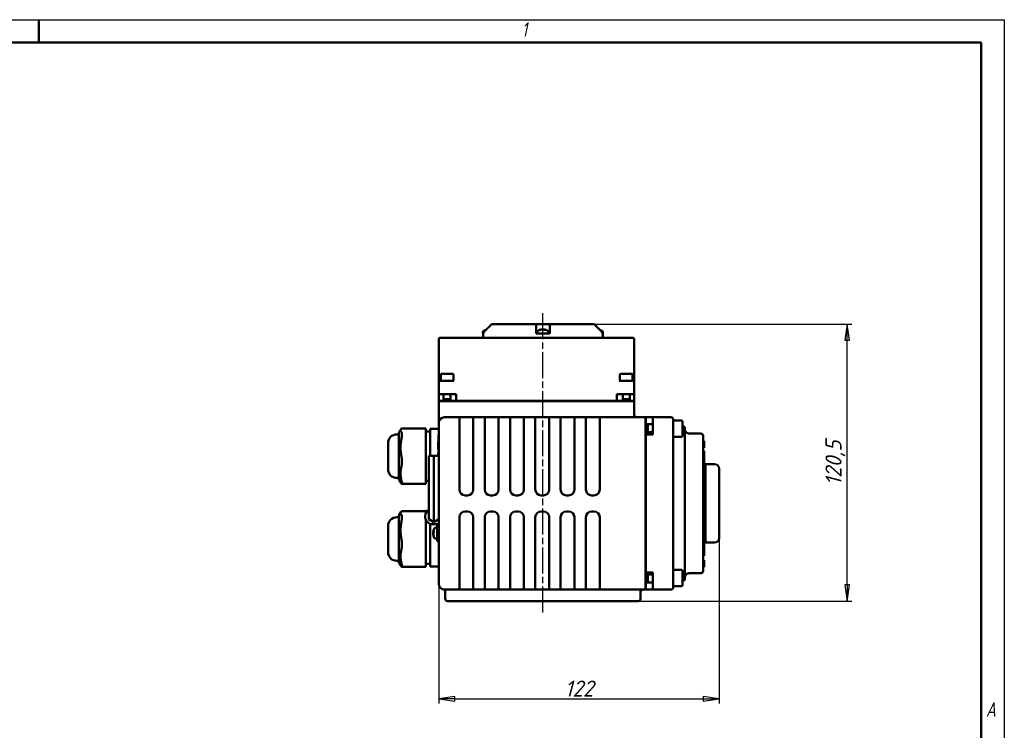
# Model space of a CAD drawing. Header units: millimetres. Extents: x 0 to 840, y 0 to 594.
# Tile 4 of 4: x 412 to 840, y 285 to 594. Entities that reach past the tile are written whole.
import ezdxf

# ---------------------------------------------------------------- set-up
doc = ezdxf.new("R2010")
doc.units = ezdxf.units.MM
doc.header["$LTSCALE"] = 2
doc.linetypes.add('CHAIN', pattern=[0.7087, 0.4724, -0.0591, 0.1181, -0.0591])
for name, color, linetype, lineweight in [('Видимый контур (ГОСТ)', 7, 'Continuous', 50), ('Кромка (ГОСТ)', 7, 'Continuous', 50), ('Линия резьбы (ГОСТ)', 7, 'Continuous', 25), ('Осевая линия (ГОСТ)', 7, 'Continuous', 25), ('Размер (ГОСТ)', 7, 'Continuous', 25)]:
    doc.layers.add(name, color=color, linetype=linetype, lineweight=lineweight)
doc.styles.add('Альтернативный текст (ГОСТ)', font='arial.ttf', dxfattribs={"width": 0.8})
doc.styles.add('Обычный текст (ГОСТ)', font='GOST Common Italic.ttf')
doc.dimstyles.new('Обычный (ГОСТ)', dxfattribs={"dimscale": 2, "dimtxt": 3.5, "dimasz": 3.5, "dimexe": 1, "dimexo": 0, "dimgap": 0.5, "dimtad": 1, "dimtxsty": 'Обычный текст (ГОСТ)', "dimblk": 'Filled-1', "dimcen": 0.09, "dimdle": 15, "dimclrd": 256, "dimclre": 256, "dimclrt": 256, "dimazin": 2, "dimtfac": 0.714286, "dimtdec": 3, "dimtmove": 0, "dimatfit": 3, "dimfxl": 1, "dimtolj": 1, "dimlwd": 25, "dimlwe": 25, "dimarcsym": 0})

# ---------------------------------------------------------------- blocks, each defined once
blk = doc.blocks.new('Рамки ГОСТ - Рамка')
at = {"layer": 'Кромка (ГОСТ)', "lineweight": 25}
for p, q in [((0, 297), (420, 297)), ((420, 297), (420, 0))]:
    blk.add_line(p, q, dxfattribs=at)
at = {"layer": 'Кромка (ГОСТ)'}
for p, q in [((210, 292), (210, 297)), ((415, 292), (20, 292)), ((415, 5), (415, 292))]:
    blk.add_line(p, q, dxfattribs=at)
at = {"layer": 'Кромка (ГОСТ)', "char_height": 3.17, "attachment_point": 1, "style": 'Альтернативный текст (ГОСТ)'}
for s, insert, width in [('\\fGOST Common|b0|i1;{\\H3.1700;1}', (315.02, 296.44), 5.2327), ('\\fGOST Common|b0|i1;{\\H3.1700;A}', (416, 148.5), 5.0704)]:
    blk.add_mtext(s, dxfattribs=dict(at, insert=insert, width=width))
blk = doc.blocks.new('Filled-1')
at = {"color": 0}
for p, q in [((0, 0), (-1, 0.143)), ((-1, 0.143), (-1, -0.143)), ((-1, 0), (0, 0)), ((-1, -0.143), (0, 0))]:
    blk.add_line(p, q, dxfattribs=at)
at = {"color": 0, "flags": 128}
blk.add_lwpolyline([(-1, -0.143), (0, 0), (-1, 0.143), (-1, -0.143)], dxfattribs=at)
at = {"color": 0}
blk.add_solid([(-1, -0.143), (0, 0), (-1, 0.143), (-1, -0.143)], dxfattribs=at)
blk = doc.blocks.new('*D11')
at = {"layer": 'Defpoints', "color": 0, "linetype": 'Continuous', "transparency": 16777216}
for p in [(715.95, 368.39), (593.95, 348.47), (715.95, 298.39)]:
    blk.add_point(p, dxfattribs=at)
at = {"layer": 'Размер (ГОСТ)', "linetype": 'Continuous', "lineweight": 25, "transparency": 16777216}
for p, q in [((715.95, 368.39), (715.95, 296.39)), ((593.95, 348.47), (593.95, 296.39)), ((600.95, 298.39), (708.95, 298.39))]:
    blk.add_line(p, q, dxfattribs=at)
at = {"layer": 'Размер (ГОСТ)', "linetype": 'Continuous', "lineweight": 25, "transparency": 16777216, "xscale": 7, "yscale": 7, "zscale": 7, "rotation": 180}
blk.add_blockref('Filled-1', (593.95, 298.39), dxfattribs=at)
at = {"layer": 'Размер (ГОСТ)', "linetype": 'Continuous', "lineweight": 25, "transparency": 16777216, "xscale": 7, "yscale": 7, "zscale": 7}
blk.add_blockref('Filled-1', (715.95, 298.39), dxfattribs=at)
at = {"layer": 'Размер (ГОСТ)', "linetype": 'Continuous', "lineweight": 25, "transparency": 16777216, "insert": (648.77, 306.39), "char_height": 7, "attachment_point": 1, "style": 'Обычный текст (ГОСТ)'}
blk.add_mtext('\\A1;122', dxfattribs=at)
blk = doc.blocks.new('*D12')
at = {"layer": 'Defpoints', "color": 0, "linetype": 'Continuous', "transparency": 16777216}
for p in [(661.59, 461.47), (771.59, 461.47), (680.76, 340.97)]:
    blk.add_point(p, dxfattribs=at)
at = {"layer": 'Размер (ГОСТ)', "linetype": 'Continuous', "lineweight": 25, "transparency": 16777216}
for p, q in [((661.59, 461.47), (773.59, 461.47)), ((771.59, 347.97), (771.59, 454.47)), ((680.76, 340.97), (773.59, 340.97))]:
    blk.add_line(p, q, dxfattribs=at)
at = {"layer": 'Размер (ГОСТ)', "linetype": 'Continuous', "lineweight": 25, "transparency": 16777216, "xscale": 7, "yscale": 7, "zscale": 7}
for p, rotation in [((771.59, 461.47), 90), ((771.59, 340.97), 270)]:
    blk.add_blockref('Filled-1', p, dxfattribs=dict(at, rotation=rotation))
at = {"layer": 'Размер (ГОСТ)', "linetype": 'Continuous', "lineweight": 25, "transparency": 16777216, "insert": (762.19, 391.26), "char_height": 7, "attachment_point": 1, "rotation": 90, "style": 'Обычный текст (ГОСТ)'}
blk.add_mtext('\\A1;120,5', dxfattribs=at)

msp = doc.modelspace()

# ---------------------------------------------------------------- linework, layer by layer
at = {"layer": 'Видимый контур (ГОСТ)'}
for p, q in [((614.443, 458.98), (614.31, 458.98)), ((616.921, 461.473), (616.921, 461.473)), ((616.921, 461.473), (636.531, 461.473)), ((636.531, 461.473), (641.984, 461.473)), ((638.178, 458.98), (637.878, 458.98)), ((638.828, 459.201), (638.831, 459.17)), ((639.65, 459.201), (639.631, 458.986)), ((640.198, 458.98), (639.639, 458.98)), ((641.984, 461.473), (661.59, 461.473)), ((593.951, 454.973), (593.951, 437.873)), ((601.936, 455.473), (594.451, 455.473)), ((670.967, 455.473), (601.936, 455.473)), ((613.17, 457.873), (613.17, 457.473)), ((613.17, 457.473), (613.264, 457.473)), ((613.255, 455.473), (613.255, 457.473)), ((613.264, 457.473), (613.429, 457.473)), ((613.429, 457.559), (613.429, 457.473)), ((636.258, 457.559), (636.258, 458.266)), ((636.258, 457.473), (636.258, 457.559)), ((636.258, 457.473), (638.559, 457.473)), ((636.739, 457.873), (636.739, 457.473)), ((638.559, 457.473), (639.916, 457.473)), ((639.916, 457.473), (642.258, 457.473)), ((641.739, 457.873), (641.739, 457.473)), ((642.258, 458.266), (642.258, 457.559)), ((642.258, 457.559), (642.258, 457.473)), ((665.082, 457.473), (665.082, 457.559)), ((665.082, 457.473), (665.245, 457.473)), ((665.245, 457.473), (665.34, 457.473)), ((665.255, 455.473), (665.255, 457.473)), ((665.34, 457.873), (665.34, 457.473)), ((678.451, 455.473), (670.967, 455.473)), ((678.951, 437.873), (678.951, 454.973)), ((593.951, 437.873), (593.951, 436.373)), ((594.777, 439.573), (594.777, 436.873)), ((595.077, 439.873), (599.977, 439.873)), ((600.277, 439.573), (600.277, 437.024)), ((672.777, 439.573), (672.777, 436.953)), ((673.077, 439.873), (677.977, 439.873)), ((678.277, 439.573), (678.277, 436.873)), ((678.951, 436.373), (678.951, 437.873)), ((593.951, 436.373), (593.951, 431.073)), ((594.451, 436.873), (594.951, 436.873)), ((596.528, 436.873), (594.951, 436.873)), ((596.528, 436.873), (598.525, 436.873)), ((600.432, 436.873), (598.525, 436.873)), ((674.528, 436.873), (672.471, 436.873)), ((674.528, 436.873), (676.525, 436.873)), ((677.951, 436.873), (676.525, 436.873)), ((677.951, 436.873), (678.451, 436.873)), ((678.951, 431.073), (678.951, 436.373)), ((594.951, 431.073), (593.951, 431.073)), ((593.951, 428.073), (593.951, 431.073)), ((594.951, 431.073), (601.451, 431.073)), ((596.027, 431.073), (596.027, 427.973)), ((596.027, 428.873), (599.027, 428.873)), ((599.027, 431.073), (599.027, 427.973)), ((601.451, 428.073), (601.451, 431.073)), ((671.451, 428.073), (671.451, 431.073)), ((671.451, 431.073), (677.951, 431.073)), ((674.027, 431.073), (674.027, 427.973)), ((674.027, 428.873), (677.027, 428.873)), ((677.027, 431.073), (677.027, 427.973)), ((678.951, 431.073), (677.951, 431.073)), ((678.951, 428.073), (678.951, 431.073)), ((593.951, 428.073), (596.027, 428.073)), ((593.951, 427.973), (677.951, 427.973)), ((593.951, 418.473), (593.951, 427.973)), ((599.027, 428.073), (601.451, 428.073)), ((601.451, 428.073), (671.451, 428.073)), ((623.196, 427.973), (623.196, 428.073)), ((657.682, 427.973), (657.682, 428.073)), ((671.451, 428.073), (674.027, 428.073)), ((677.027, 428.073), (678.951, 428.073)), ((677.951, 427.973), (678.951, 427.973)), ((678.951, 421.973), (678.951, 427.973)), ((602.951, 420.973), (596.451, 420.973)), ((602.951, 420.973), (608.951, 420.973)), ((602.951, 420.973), (602.951, 420.241)), ((602.951, 403.705), (602.951, 420.241)), ((613.951, 420.973), (608.951, 420.973)), ((608.951, 420.241), (608.951, 420.973)), ((608.951, 420.241), (608.951, 403.705)), ((613.951, 420.973), (619.951, 420.973)), ((613.951, 420.973), (613.951, 420.241)), ((613.951, 403.705), (613.951, 420.241)), ((624.951, 420.973), (619.951, 420.973)), ((619.951, 420.241), (619.951, 420.973)), ((619.951, 420.241), (619.951, 403.705)), ((624.951, 420.973), (630.951, 420.973)), ((624.951, 420.973), (624.951, 420.241)), ((624.951, 403.705), (624.951, 420.241)), ((635.951, 420.973), (630.951, 420.973)), ((630.951, 420.241), (630.951, 420.973)), ((630.951, 420.241), (630.951, 403.705)), ((635.951, 420.973), (641.951, 420.973)), ((635.951, 420.973), (635.951, 420.241)), ((635.951, 403.705), (635.951, 420.241)), ((646.951, 420.973), (641.951, 420.973)), ((641.951, 420.241), (641.951, 420.973)), ((641.951, 420.241), (641.951, 403.705)), ((646.951, 420.973), (652.951, 420.973)), ((646.951, 420.973), (646.951, 420.241)), ((646.951, 403.705), (646.951, 420.241)), ((657.951, 420.973), (652.951, 420.973)), ((652.951, 420.241), (652.951, 420.973)), ((652.951, 420.241), (652.951, 403.705)), ((663.951, 420.973), (657.951, 420.973)), ((657.951, 420.973), (657.951, 420.241)), ((657.951, 403.705), (657.951, 420.241)), ((683.951, 420.973), (663.951, 420.973)), ((663.951, 418.473), (663.951, 420.973)), ((683.951, 420.973), (683.951, 418.473)), ((684.051, 420.973), (687.051, 420.973)), ((684.051, 420.973), (684.051, 418.016)), ((687.051, 418.473), (687.051, 420.973)), ((694.951, 420.973), (687.051, 420.973)), ((695.951, 419.973), (695.951, 418.473)), ((576.614, 414.334), (577.428, 415.691)), ((588.251, 416.092), (577.826, 416.092)), ((588.251, 416.092), (588.251, 416.005)), ((588.251, 414.536), (588.251, 416.005)), ((590.151, 415.903), (590.151, 415.894)), ((593.951, 415.903), (590.151, 415.903)), ((590.151, 415.417), (590.151, 415.894)), ((593.951, 418.473), (593.951, 401.937)), ((663.951, 418.473), (663.951, 389.473)), ((683.951, 418.473), (683.951, 348.473)), ((687.051, 418.016), (683.951, 418.016)), ((684.951, 418.016), (684.951, 414.47)), ((687.051, 418.473), (687.051, 413.473)), ((699.551, 419.516), (695.951, 419.516)), ((695.951, 348.473), (695.951, 418.473)), ((699.951, 419.116), (699.951, 412.916)), ((700.451, 416.973), (699.951, 416.973)), ((700.951, 416.473), (700.951, 416.044)), ((700.951, 410.54), (700.951, 416.044)), ((576.614, 413.508), (575.664, 413.508)), ((576.614, 414.334), (576.614, 393.718)), ((590.151, 414.787), (588.251, 414.787)), ((588.251, 414.536), (588.251, 411.424)), ((588.251, 404.108), (588.251, 411.424)), ((590.151, 415.417), (590.151, 412.799)), ((590.151, 405.672), (590.151, 412.799)), ((593.751, 404.177), (593.751, 413.323)), ((593.951, 413.323), (593.751, 413.323)), ((684.051, 414.016), (683.951, 414.016)), ((684.051, 414.47), (684.051, 413.473)), ((687.051, 414.47), (684.051, 414.47)), ((684.051, 413.473), (687.051, 413.473)), ((684.051, 413.473), (684.051, 353.473)), ((699.551, 412.516), (695.951, 412.516)), ((707.951, 413.862), (702.951, 413.862)), ((708.951, 412.862), (708.951, 412.673)), ((708.951, 392.302), (708.951, 412.673)), ((571.864, 398.345), (571.864, 409.708)), ((593.651, 408.352), (593.651, 410.254)), ((593.651, 410.254), (593.751, 410.254)), ((593.651, 407.423), (593.651, 408.352)), ((593.651, 407.142), (593.651, 407.423)), ((593.651, 407.142), (593.751, 407.142)), ((700.951, 410.54), (700.951, 410.045)), ((700.951, 356.901), (700.951, 410.045)), ((708.951, 410.766), (709.451, 410.766)), ((708.951, 410.756), (709.451, 410.756)), ((708.951, 407.649), (709.451, 407.649)), ((708.951, 407.639), (709.451, 407.639)), ((709.451, 410.766), (709.451, 410.756)), ((709.451, 410.756), (709.451, 410.343)), ((709.451, 410.343), (709.451, 409.2)), ((709.451, 409.2), (709.451, 408.043)), ((709.451, 408.043), (709.451, 407.649)), ((709.451, 407.649), (709.451, 407.639)), ((588.251, 404.108), (588.251, 399.445)), ((589.565, 404.176), (591.758, 404.188)), ((589.565, 388.238), (589.565, 404.176)), ((590.151, 405.672), (590.151, 404.179)), ((591.758, 404.188), (593.951, 404.176)), ((591.758, 388.25), (591.758, 404.188)), ((593.751, 405.315), (593.651, 405.315)), ((593.651, 405.315), (593.651, 404.806)), ((593.651, 404.806), (593.651, 404.334)), ((593.751, 404.334), (593.651, 404.334)), ((593.651, 404.334), (593.651, 404.326)), ((593.751, 404.326), (593.651, 404.326)), ((593.651, 404.326), (593.651, 404.177)), ((602.951, 403.705), (602.951, 401.937)), ((608.951, 401.937), (608.951, 403.705)), ((613.951, 403.705), (613.951, 401.937)), ((619.951, 401.937), (619.951, 403.705)), ((624.951, 403.705), (624.951, 401.937)), ((630.951, 401.937), (630.951, 403.705)), ((635.951, 403.705), (635.951, 401.937)), ((641.951, 401.937), (641.951, 403.705)), ((646.951, 403.705), (646.951, 401.937)), ((652.951, 401.937), (652.951, 403.705)), ((657.951, 403.705), (657.951, 401.937)), ((683.951, 404.886), (684.051, 404.886)), ((708.951, 406.315), (709.451, 406.315)), ((708.951, 404.226), (709.451, 404.226)), ((709.451, 404.226), (709.451, 406.315)), ((709.451, 404.226), (709.451, 402.618)), ((588.251, 393.598), (588.251, 399.445)), ((593.951, 401.937), (593.951, 365.008)), ((602.951, 389.473), (602.951, 401.937)), ((608.951, 401.937), (608.951, 389.473)), ((613.951, 389.473), (613.951, 401.937)), ((619.951, 401.937), (619.951, 389.473)), ((624.951, 389.473), (624.951, 401.937)), ((630.951, 401.937), (630.951, 389.473)), ((635.951, 389.473), (635.951, 401.937)), ((641.951, 401.937), (641.951, 389.473)), ((646.951, 389.473), (646.951, 401.937)), ((652.951, 401.937), (652.951, 389.473)), ((657.951, 389.473), (657.951, 401.937)), ((708.951, 402.618), (709.451, 402.618)), ((708.951, 402.475), (709.451, 402.475)), ((709.451, 402.618), (709.451, 402.475)), ((709.451, 397.774), (709.451, 402.475)), ((709.451, 399.475), (709.951, 399.475)), ((709.951, 394.774), (709.951, 400.558)), ((709.951, 400.558), (713.951, 400.558)), ((715.951, 398.558), (715.951, 368.388)), ((576.614, 394.545), (575.664, 394.545)), ((708.951, 397.774), (709.451, 397.774)), ((709.451, 369.172), (709.451, 397.774)), ((709.451, 394.774), (709.951, 394.774)), ((709.951, 372.172), (709.951, 394.774)), ((576.614, 393.718), (577.428, 392.361)), ((588.251, 391.961), (577.826, 391.961)), ((588.251, 393.598), (588.251, 391.961)), ((589.565, 393.266), (588.251, 393.266)), ((708.951, 374.644), (708.951, 392.302)), ((589.565, 388.238), (589.565, 376.573)), ((591.758, 388.25), (591.758, 375.306)), ((606.451, 386.973), (605.451, 386.973)), ((617.451, 386.973), (616.451, 386.973)), ((628.451, 386.973), (627.451, 386.973)), ((639.451, 386.973), (638.451, 386.973)), ((650.451, 386.973), (649.451, 386.973)), ((661.451, 386.973), (660.451, 386.973)), ((576.614, 377.445), (575.664, 377.445)), ((576.614, 378.271), (577.428, 379.628)), ((576.614, 378.271), (576.614, 357.655)), ((588.251, 380.029), (577.826, 380.029)), ((588.001, 377.808), (588.001, 377.896)), ((588.251, 380.029), (588.251, 379.942)), ((588.251, 379.181), (588.251, 379.942)), ((602.951, 365.008), (602.951, 377.473)), ((605.451, 379.973), (606.451, 379.973)), ((608.951, 377.473), (608.951, 365.008)), ((613.951, 365.008), (613.951, 377.473)), ((616.451, 379.973), (617.451, 379.973)), ((619.951, 377.473), (619.951, 365.008)), ((624.951, 365.008), (624.951, 377.473)), ((627.451, 379.973), (628.451, 379.973)), ((630.951, 377.473), (630.951, 365.008)), ((635.951, 365.008), (635.951, 377.473)), ((638.451, 379.973), (639.451, 379.973)), ((641.951, 377.473), (641.951, 365.008)), ((646.951, 365.008), (646.951, 377.473)), ((649.451, 379.973), (650.451, 379.973)), ((652.951, 377.473), (652.951, 365.008)), ((657.951, 365.008), (657.951, 377.473)), ((660.451, 379.973), (661.451, 379.973)), ((663.951, 377.473), (663.951, 348.473)), ((571.864, 362.282), (571.864, 373.645)), ((588.251, 376.522), (588.251, 375.361)), ((588.251, 368.045), (588.251, 375.361)), ((589.565, 376.573), (591.758, 375.306)), ((590.151, 369.609), (590.151, 374.626)), ((593.951, 374.378), (591.431, 374.378)), ((593.951, 376.573), (591.758, 375.306)), ((592.851, 373.006), (593.251, 373.006)), ((593.251, 370.506), (593.251, 374.378)), ((708.951, 354.273), (708.951, 374.644)), ((590.151, 369.609), (590.151, 364.868)), ((591.526, 370.859), (591.744, 370.84)), ((591.526, 370.152), (591.531, 370.153)), ((591.744, 371.178), (591.744, 370.553)), ((591.744, 369.237), (591.744, 369.091)), ((593.251, 370.506), (593.251, 367.006)), ((708.951, 369.172), (709.451, 369.172)), ((709.451, 372.172), (709.951, 372.172)), ((709.451, 364.471), (709.451, 369.172)), ((709.951, 366.388), (709.951, 372.172)), ((588.251, 368.045), (588.251, 363.382)), ((590.151, 358.219), (590.151, 364.868)), ((592.851, 368.006), (593.251, 368.006)), ((593.951, 367.006), (593.251, 367.006)), ((593.951, 365.008), (593.951, 348.473)), ((602.951, 365.008), (602.951, 363.241)), ((608.951, 363.241), (608.951, 365.008)), ((613.951, 365.008), (613.951, 363.241)), ((619.951, 363.241), (619.951, 365.008)), ((624.951, 365.008), (624.951, 363.241)), ((630.951, 363.241), (630.951, 365.008)), ((635.951, 365.008), (635.951, 363.241)), ((641.951, 363.241), (641.951, 365.008)), ((646.951, 365.008), (646.951, 363.241)), ((652.951, 363.241), (652.951, 365.008)), ((657.951, 365.008), (657.951, 363.241)), ((708.951, 364.471), (709.451, 364.471)), ((708.951, 364.328), (709.451, 364.328)), ((709.451, 367.471), (709.951, 367.471)), ((709.451, 364.471), (709.451, 364.328)), ((709.451, 364.328), (709.451, 362.72)), ((709.951, 366.388), (713.951, 366.388)), ((588.251, 357.535), (588.251, 363.382)), ((602.951, 346.705), (602.951, 363.241)), ((608.951, 363.241), (608.951, 346.705)), ((613.951, 346.705), (613.951, 363.241)), ((619.951, 363.241), (619.951, 346.705)), ((624.951, 346.705), (624.951, 363.241)), ((630.951, 363.241), (630.951, 346.705)), ((635.951, 346.705), (635.951, 363.241)), ((641.951, 363.241), (641.951, 346.705)), ((646.951, 346.705), (646.951, 363.241)), ((652.951, 363.241), (652.951, 346.705)), ((657.951, 346.705), (657.951, 363.241)), ((683.951, 362.06), (684.051, 362.06)), ((708.951, 362.72), (709.451, 362.72)), ((708.951, 360.631), (709.451, 360.631)), ((709.451, 360.631), (709.451, 362.72)), ((576.614, 358.482), (575.664, 358.482)), ((576.614, 357.655), (577.428, 356.298)), ((588.251, 355.898), (577.826, 355.898)), ((588.251, 357.535), (588.251, 355.898)), ((590.151, 357.203), (588.251, 357.203)), ((590.151, 358.219), (590.151, 356.086)), ((593.951, 356.086), (590.151, 356.086)), ((700.951, 356.901), (700.951, 356.406)), ((700.951, 350.902), (700.951, 356.406)), ((708.951, 358.827), (709.451, 358.827)), ((708.951, 358.421), (709.451, 358.421)), ((708.951, 355.701), (709.451, 355.701)), ((709.451, 358.827), (709.451, 358.421)), ((709.451, 358.421), (709.451, 357.264)), ((709.451, 357.264), (709.451, 356.109)), ((709.451, 356.109), (709.451, 355.701)), ((684.051, 353.016), (683.951, 353.016)), ((684.051, 353.473), (684.051, 352.511)), ((684.051, 353.473), (687.051, 353.473)), ((684.051, 352.511), (687.051, 352.511)), ((684.951, 352.511), (684.951, 349.016)), ((687.051, 353.473), (687.051, 348.473)), ((699.551, 354.516), (695.951, 354.516)), ((699.951, 354.116), (699.951, 347.916)), ((702.951, 353.084), (707.951, 353.084)), ((708.951, 354.273), (708.951, 354.084)), ((663.951, 345.973), (663.951, 348.473)), ((687.051, 349.016), (683.951, 349.016)), ((683.951, 348.473), (683.951, 345.973)), ((684.051, 349.016), (684.051, 345.973)), ((687.051, 345.973), (687.051, 348.473)), ((695.951, 348.473), (695.951, 346.973)), ((699.551, 347.516), (695.951, 347.516)), ((699.951, 349.973), (700.451, 349.973)), ((700.951, 350.902), (700.951, 350.473)), ((596.451, 345.973), (602.951, 345.973)), ((596.755, 345.043), (596.755, 341.973)), ((602.951, 346.705), (602.951, 345.973)), ((608.951, 345.986), (602.951, 345.986)), ((608.951, 345.973), (602.951, 345.973)), ((608.951, 345.973), (608.951, 346.705)), ((608.951, 345.973), (613.951, 345.973)), ((613.951, 346.705), (613.951, 345.973)), ((619.951, 345.986), (613.951, 345.986)), ((619.951, 345.973), (613.951, 345.973)), ((619.951, 345.973), (619.951, 346.705)), ((619.951, 345.973), (624.951, 345.973)), ((624.951, 346.705), (624.951, 345.973)), ((630.951, 345.986), (624.951, 345.986)), ((630.951, 345.973), (624.951, 345.973)), ((630.951, 345.973), (630.951, 346.705)), ((630.951, 345.973), (635.951, 345.973)), ((635.951, 346.705), (635.951, 345.973)), ((641.951, 345.986), (635.951, 345.986)), ((641.951, 345.973), (635.951, 345.973)), ((641.951, 345.973), (641.951, 346.705)), ((641.951, 345.973), (646.951, 345.973)), ((646.951, 346.705), (646.951, 345.973)), ((652.951, 345.986), (646.951, 345.986)), ((652.951, 345.973), (646.951, 345.973)), ((652.951, 345.973), (652.951, 346.705)), ((652.951, 345.973), (657.951, 345.973)), ((657.951, 346.705), (657.951, 345.973)), ((663.951, 345.986), (657.951, 345.986)), ((663.951, 345.973), (657.951, 345.973)), ((663.951, 345.973), (683.951, 345.973)), ((681.755, 344.973), (681.755, 341.973)), ((684.051, 345.973), (687.051, 345.973)), ((687.051, 345.973), (694.951, 345.973)), ((680.755, 340.973), (597.755, 340.973))]:
    msp.add_line(p, q, dxfattribs=at)
for centre, radius, start, end in [((614.17, 457.873), 1, 116.26077, 179.99), ((615.67, 454.833), 4.39, 104.93731, 116.26077), ((637.739, 457.873), 1, 116.26077, 179.99), ((639.239, 454.833), 4.39, 96.9847, 116.26077), ((639.239, 454.833), 4.39, 63.73923, 83.0153), ((640.739, 457.873), 1, 0.01, 63.73923), ((662.84, 454.833), 4.39, 63.73923, 75.04998), ((664.34, 457.873), 1, 0.01, 63.73923), ((594.451, 454.973), 0.5, 90, 180), ((678.451, 454.973), 0.5, 0, 90), ((595.077, 439.573), 0.3, 90, 180), ((599.977, 439.573), 0.3, 0, 90), ((673.077, 439.573), 0.3, 90, 180), ((677.977, 439.573), 0.3, 0, 90), ((594.451, 436.373), 0.5, 90, 180), ((678.451, 436.373), 0.5, 0, 90), ((596.451, 418.473), 2.5, 90, 180), ((679.951, 421.973), 1, 180, 270), ((694.951, 419.973), 1, 0, 90), ((699.551, 419.116), 0.4, 0, 90), ((700.451, 416.473), 0.5, 0, 90), ((575.664, 409.708), 3.8, 90, 180), ((699.551, 412.916), 0.4, 270, 0), ((707.951, 412.862), 1, 0, 90), ((713.951, 398.558), 2, 0, 90), ((575.664, 398.345), 3.8, 180, 270), ((605.451, 389.473), 2.5, 180, 270), ((606.451, 389.473), 2.5, 270, 0), ((616.451, 389.473), 2.5, 180, 270), ((617.451, 389.473), 2.5, 270, 0), ((627.451, 389.473), 2.5, 180, 270), ((628.451, 389.473), 2.5, 270, 0), ((638.451, 389.473), 2.5, 180, 270), ((639.451, 389.473), 2.5, 270, 0), ((649.451, 389.473), 2.5, 180, 270), ((650.451, 389.473), 2.5, 270, 0), ((660.451, 389.473), 2.5, 180, 270), ((661.451, 389.473), 2.5, 270, 0), ((575.664, 373.645), 3.8, 90, 180), ((591.431, 377.896), 3.43, 122.9681, 180), ((591.431, 377.808), 3.43, 180, 270), ((605.451, 377.473), 2.5, 90, 180), ((606.451, 377.473), 2.5, 0, 90), ((616.451, 377.473), 2.5, 90, 180), ((617.451, 377.473), 2.5, 0, 90), ((627.451, 377.473), 2.5, 90, 180), ((628.451, 377.473), 2.5, 0, 90), ((638.451, 377.473), 2.5, 90, 180), ((639.451, 377.473), 2.5, 0, 90), ((649.451, 377.473), 2.5, 90, 180), ((650.451, 377.473), 2.5, 0, 90), ((660.451, 377.473), 2.5, 90, 180), ((661.451, 377.473), 2.5, 0, 90), ((592.851, 372.006), 1, 90.01, 153.73923), ((595.891, 370.506), 4.39, 153.73923, 164.0684), ((595.891, 370.506), 4.39, 195.9316, 206.26077), ((592.851, 369.006), 1, 206.26077, 269.99), ((713.951, 368.388), 2, 270, 0), ((575.664, 362.282), 3.8, 180, 270), ((699.551, 354.116), 0.4, 0, 90), ((707.951, 354.084), 1, 270, 0), ((596.451, 348.473), 2.5, 180, 270), ((699.551, 347.916), 0.4, 270, 0), ((700.451, 350.473), 0.5, 270, 0), ((682.755, 344.973), 1, 90, 180), ((694.951, 346.973), 1, 270, 0), ((597.755, 341.973), 1, 180, 270), ((680.755, 341.973), 1, 270, 0)]:
    msp.add_arc(centre, radius, start, end, dxfattribs=at)
for centre, major_axis, ratio, start_param, end_param in [((615.736, 454.847), (-0.917, 4.29), 0.9089145, 0.0762344, 0.1446538), ((639.305, 454.847), (-0.919, 4.29), 0.909239, 6.195237, 6.4274393), ((639.147, 454.847), (0.669, 4.336), 0.8207838, 0.230371, 0.4625733), ((639.387, 454.847), (-0.419, 4.367), 0.4070484, 5.9076553, 6.1398576), ((639.091, 454.847), (0.419, 4.367), 0.4070484, 0.1433277, 0.1502936), ((639.331, 454.847), (-0.669, 4.336), 0.8207838, 6.0097465, 6.0528143), ((639.106, 454.847), (0.463, 4.362), 0.564551, 6.0065292, 6.2387315), ((639.173, 454.847), (0.919, 4.29), 0.909239, 0.0809824, 0.0879483), ((703.136, 407.743), (0.261, -6.117), 0.5390567, 3.1184719, 3.1184995), ((595.877, 370.478), (-3.906, 1.997), 0.9814972, 0.1910005, 0.3607135), ((595.877, 370.354), (-4.368, 0.407), 0.3449315, 5.9788098, 6.211012), ((595.877, 370.562), (-4.253, -1.075), 0.9345727, 5.9469399, 5.9469603), ((595.877, 370.346), (-4.37, 0.388), 0.170491, 0.1194678, 0.2891807), ((595.877, 370.665), (-4.37, -0.388), 0.170491, 5.9315152, 6.1637175), ((595.877, 370.45), (-4.253, 1.075), 0.9345727, 0.336225, 0.5684273), ((595.877, 370.533), (-3.906, -1.997), 0.9814972, 5.9224718, 6.1546741), ((703.336, 363.2), (-0.467, -10.114), 0.4186637, 0.0193638, 0.0194828)]:
    msp.add_ellipse(centre, major_axis=major_axis, ratio=ratio, start_param=start_param, end_param=end_param, dxfattribs=at)
for points, weights in [([(615.67, 460.198), (614.735, 459.27), (613.724, 458.266)], [1.00372681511, 1.00417062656, 1.00306073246]), ([(614.538, 459.074), (615.117, 459.649), (615.67, 460.198)], [1.00370622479, 1.00398645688, 1.00372310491]), ([(636.258, 458.266), (636.258, 459.27), (636.258, 460.198)], [1.0030591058, 1.00416849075, 1.00372310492]), ([(642.258, 460.198), (642.258, 459.27), (642.258, 458.266)], [1.00372365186, 1.00416831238, 1.00305927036]), ([(664.787, 458.266), (663.775, 459.27), (662.84, 460.198)], [1.00305910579, 1.00416849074, 1.00372310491]), ([(577.683, 416.005), (576.939, 415.271), (577.683, 414.536)], [1.13266408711, 1.19557772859, 1.13266408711]), ([(577.683, 411.424), (576.939, 407.766), (577.683, 404.108)], [1.13266408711, 1.19557772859, 1.13266408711]), ([(577.683, 399.445), (576.939, 396.521), (577.683, 393.598)], [1.13266408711, 1.19557772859, 1.13266408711]), ([(577.683, 392.047), (577.521, 392.207), (577.428, 392.361)], [1.13266408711, 1.14579539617, 1.15344518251]), ([(577.683, 379.942), (576.939, 379.208), (577.683, 378.473)], [1.13266408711, 1.19557772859, 1.13266408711]), ([(577.683, 375.361), (576.939, 371.703), (577.683, 368.045)], [1.13266408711, 1.19557772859, 1.13266408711]), ([(577.683, 363.382), (576.939, 360.458), (577.683, 357.535)], [1.13266408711, 1.19557772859, 1.13266408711]), ([(577.683, 355.984), (577.521, 356.144), (577.428, 356.298)], [1.13266408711, 1.14579539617, 1.15344518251])]:
    msp.add_rational_spline(points, weights, degree=2, dxfattribs=at)
for points in [[(614.267, 458.972), (614.28, 458.977), (614.296, 458.98), (614.31, 458.98)], [(637.835, 458.972), (637.849, 458.977), (637.865, 458.98), (637.878, 458.98)], [(640.198, 458.98), (640.206, 458.98), (640.216, 458.977), (640.224, 458.972)], [(577.683, 416.005), (577.738, 416.06), (577.787, 416.091), (577.826, 416.091)], [(577.683, 379.942), (577.738, 379.997), (577.787, 380.028), (577.826, 380.028)], [(591.744, 371.178), (591.744, 371.183), (591.747, 371.189), (591.752, 371.194)], [(591.752, 369.044), (591.747, 369.059), (591.744, 369.076), (591.744, 369.091)], [(596.755, 345.043), (596.755, 345.043), (596.755, 345.043), (596.755, 345.043)]]:
    msp.add_open_spline(points, degree=3, dxfattribs=at)
for points, knots in [([(616.921, 461.473), (616.634, 461.173), (616.336, 460.866), (616.052, 460.579), (615.928, 460.455), (615.8, 460.327), (615.67, 460.198)], [-0.12159309, -0.12159309, -0.12159309, -0.12159309, 0, 0, 0, 0.05284171, 0.05284171, 0.05284171, 0.05284171]), ([(615.67, 460.198), (615.8, 460.327), (615.928, 460.455), (616.336, 460.866), (616.634, 461.173), (616.921, 461.473)], [1.13553758, 1.13553758, 1.13553758, 1.13553758, 1.18828561, 1.18828561, 1.30987869, 1.30987869, 1.30987869, 1.30987869]), ([(636.258, 460.198), (636.258, 460.327), (636.266, 460.455), (636.319, 460.866), (636.4, 461.173), (636.531, 461.473)], [1.13553758, 1.13553758, 1.13553758, 1.13553758, 1.18828561, 1.18828561, 1.30987869, 1.30987869, 1.30987869, 1.30987869]), ([(638.828, 459.201), (638.828, 459.201), (638.827, 459.201), (638.822, 459.202), (638.814, 459.201), (638.79, 459.2), (638.775, 459.198), (638.75, 459.196), (638.742, 459.195), (638.733, 459.194)], [0.009331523, 0.009331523, 0.009331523, 0.009331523, 0.012211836, 0.012211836, 0.018306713, 0.018306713, 0.02440159, 0.02440159, 0.027283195, 0.027283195, 0.027283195, 0.027283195]), ([(638.986, 459.194), (639.003, 459.196), (639.023, 459.198), (639.066, 459.2), (639.088, 459.201), (639.128, 459.202), (639.148, 459.201), (639.184, 459.2), (639.2, 459.198), (639.217, 459.196), (639.222, 459.195), (639.226, 459.194)], [0, 0, 0, 0, 0.006105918, 0.006105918, 0.012211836, 0.012211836, 0.018306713, 0.018306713, 0.02440159, 0.02440159, 0.027283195, 0.027283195, 0.027283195, 0.027283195]), ([(639.492, 459.194), (639.475, 459.196), (639.455, 459.198), (639.412, 459.2), (639.39, 459.201), (639.35, 459.202), (639.33, 459.201), (639.294, 459.2), (639.278, 459.198), (639.261, 459.196), (639.256, 459.195), (639.252, 459.194)], [0, 0, 0, 0, 0.006108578, 0.006108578, 0.012217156, 0.012217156, 0.018309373, 0.018309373, 0.02440159, 0.02440159, 0.027283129, 0.027283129, 0.027283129, 0.027283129]), ([(639.678, 459.194), (639.667, 459.196), (639.658, 459.198), (639.649, 459.2), (639.649, 459.201), (639.656, 459.202), (639.664, 459.201), (639.688, 459.2), (639.703, 459.198), (639.728, 459.196), (639.736, 459.195), (639.745, 459.194)], [0, 0, 0, 0, 0.006105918, 0.006105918, 0.012211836, 0.012211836, 0.018306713, 0.018306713, 0.02440159, 0.02440159, 0.027283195, 0.027283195, 0.027283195, 0.027283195]), ([(641.984, 461.473), (642.115, 461.173), (642.197, 460.866), (642.233, 460.579), (642.249, 460.455), (642.257, 460.327), (642.258, 460.198)], [-0.12159309, -0.12159309, -0.12159309, -0.12159309, 0, 0, 0, 0.05284171, 0.05284171, 0.05284171, 0.05284171]), ([(662.84, 460.198), (662.71, 460.327), (662.582, 460.455), (662.175, 460.866), (661.876, 461.173), (661.59, 461.473)], [1.13553758, 1.13553758, 1.13553758, 1.13553758, 1.18828561, 1.18828561, 1.30987869, 1.30987869, 1.30987869, 1.30987869]), ([(613.724, 458.266), (613.724, 458.266), (613.723, 458.265), (613.635, 458.178), (613.553, 458.055), (613.458, 457.827), (613.429, 457.682), (613.429, 457.559)], [-0.074150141, -0.074150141, -0.074150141, -0.074150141, -0.074012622, -0.074012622, -0.036942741, -0.036942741, 0, 0, 0, 0]), ([(665.082, 457.559), (665.082, 457.682), (665.053, 457.827), (664.958, 458.055), (664.875, 458.178), (664.787, 458.265), (664.787, 458.266), (664.787, 458.266)], [-0.59454155, -0.59454155, -0.59454155, -0.59454155, -0.557598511, -0.557598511, -0.520528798, -0.520528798, -0.520391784, -0.520391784, -0.520391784, -0.520391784]), ([(600.277, 437.024), (600.277, 436.969), (600.254, 436.926), (600.184, 436.882), (600.147, 436.873), (600.103, 436.873)], [-0.25404492, -0.25404492, -0.25404492, -0.25404492, -0.210157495, -0.210157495, -0.179187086, -0.179187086, -0.179187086, -0.179187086]), ([(672.879, 436.873), (672.875, 436.873), (672.87, 436.873), (672.809, 436.877), (672.777, 436.907), (672.777, 436.953)], [-0.597492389, -0.597492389, -0.597492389, -0.597492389, -0.593500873, -0.593500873, -0.540591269, -0.540591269, -0.540591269, -0.540591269]), ([(700.951, 415.863), (700.951, 415.862), (700.951, 415.862), (700.951, 415.861), (700.951, 415.861), (700.951, 415.859), (700.951, 415.859), (700.951, 415.857), (700.951, 415.856), (700.951, 415.855), (700.951, 415.854), (700.951, 415.851), (700.951, 415.849), (700.951, 415.843), (700.952, 415.838), (700.952, 415.82), (700.952, 415.807), (700.954, 415.753), (700.957, 415.713), (700.972, 415.553), (700.995, 415.433), (701.086, 415.109), (701.181, 414.908), (701.418, 414.563), (701.56, 414.411), (701.884, 414.157), (702.072, 414.054), (702.453, 413.915), (702.65, 413.875), (702.881, 413.863), (702.916, 413.862), (702.951, 413.862)], [0, 0, 0, 0, 0.00088698, 0.00088698, 0.00155676, 0.00155676, 0.00189225, 0.00189225, 0.00216751, 0.00216751, 0.00247239, 0.00247239, 0.003021, 0.003021, 0.00436181, 0.00436181, 0.00838014, 0.00838014, 0.02043762, 0.02043762, 0.05674137, 0.05674137, 0.12159055, 0.12159055, 0.18240977, 0.18240977, 0.24519279, 0.24519279, 0.30407927, 0.30407927, 0.3146281, 0.3146281, 0.3146281, 0.3146281]), ([(577.683, 411.424), (577.754, 411.776), (577.815, 412.139), (577.901, 412.849), (577.923, 413.188), (577.923, 413.734), (577.901, 413.985), (577.815, 414.344), (577.754, 414.465), (577.683, 414.536)], [-2.27895386, -2.27895386, -2.27895386, -2.27895386, -2.16691501, -2.16691501, -2.04196653, -2.04196653, -1.91701805, -1.91701805, -1.8049792, -1.8049792, -1.8049792, -1.8049792]), ([(577.683, 399.445), (577.754, 399.727), (577.815, 400.059), (577.901, 400.816), (577.923, 401.247), (577.923, 402.065), (577.901, 402.518), (577.815, 403.363), (577.754, 403.756), (577.683, 404.108)], [-2.27895386, -2.27895386, -2.27895386, -2.27895386, -2.16691501, -2.16691501, -2.04196653, -2.04196653, -1.91701805, -1.91701805, -1.8049792, -1.8049792, -1.8049792, -1.8049792]), ([(577.683, 392.047), (577.754, 391.977), (577.815, 391.946), (577.901, 391.993), (577.923, 392.085), (577.923, 392.357), (577.901, 392.559), (577.815, 393.045), (577.754, 393.317), (577.683, 393.598)], [-2.27895386, -2.27895386, -2.27895386, -2.27895386, -2.16691501, -2.16691501, -2.04196653, -2.04196653, -1.91701805, -1.91701805, -1.8049792, -1.8049792, -1.8049792, -1.8049792]), ([(577.683, 375.361), (577.754, 375.713), (577.815, 376.076), (577.901, 376.786), (577.923, 377.125), (577.923, 377.671), (577.901, 377.922), (577.815, 378.281), (577.754, 378.402), (577.683, 378.473)], [-2.27895386, -2.27895386, -2.27895386, -2.27895386, -2.16691501, -2.16691501, -2.04196653, -2.04196653, -1.91701805, -1.91701805, -1.8049792, -1.8049792, -1.8049792, -1.8049792]), ([(591.531, 370.869), (591.529, 370.862), (591.527, 370.858), (591.524, 370.86), (591.523, 370.866), (591.523, 370.883), (591.523, 370.895), (591.525, 370.927), (591.526, 370.946), (591.529, 370.974), (591.53, 370.983), (591.531, 370.993)], [0, 0, 0, 0, 0.006105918, 0.006105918, 0.012211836, 0.012211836, 0.018306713, 0.018306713, 0.02440159, 0.02440159, 0.027283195, 0.027283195, 0.027283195, 0.027283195]), ([(591.531, 370.859), (591.529, 370.84), (591.527, 370.818), (591.524, 370.775), (591.523, 370.753), (591.523, 370.716), (591.523, 370.698), (591.525, 370.669), (591.526, 370.658), (591.529, 370.647), (591.53, 370.644), (591.531, 370.643)], [0, 0, 0, 0, 0.006108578, 0.006108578, 0.012217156, 0.012217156, 0.018309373, 0.018309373, 0.02440159, 0.02440159, 0.027283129, 0.027283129, 0.027283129, 0.027283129]), ([(591.531, 370.153), (591.529, 370.172), (591.527, 370.193), (591.524, 370.237), (591.523, 370.258), (591.523, 370.295), (591.523, 370.313), (591.525, 370.342), (591.526, 370.354), (591.529, 370.364), (591.53, 370.367), (591.531, 370.369)], [0, 0, 0, 0, 0.006105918, 0.006105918, 0.012211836, 0.012211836, 0.018306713, 0.018306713, 0.02440159, 0.02440159, 0.027283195, 0.027283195, 0.027283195, 0.027283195]), ([(591.526, 370.152), (591.526, 370.152), (591.525, 370.152), (591.524, 370.151), (591.523, 370.146), (591.523, 370.129), (591.523, 370.116), (591.525, 370.084), (591.526, 370.065), (591.529, 370.037), (591.53, 370.028), (591.531, 370.018)], [0.005522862, 0.005522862, 0.005522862, 0.005522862, 0.006105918, 0.006105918, 0.012211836, 0.012211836, 0.018306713, 0.018306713, 0.02440159, 0.02440159, 0.027283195, 0.027283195, 0.027283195, 0.027283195]), ([(577.683, 363.382), (577.754, 363.664), (577.815, 363.996), (577.901, 364.753), (577.923, 365.184), (577.923, 366.002), (577.901, 366.455), (577.815, 367.3), (577.754, 367.693), (577.683, 368.045)], [-2.27895386, -2.27895386, -2.27895386, -2.27895386, -2.16691501, -2.16691501, -2.04196653, -2.04196653, -1.91701805, -1.91701805, -1.8049792, -1.8049792, -1.8049792, -1.8049792]), ([(577.683, 355.984), (577.754, 355.914), (577.815, 355.883), (577.901, 355.93), (577.923, 356.022), (577.923, 356.294), (577.901, 356.496), (577.815, 356.982), (577.754, 357.254), (577.683, 357.535)], [-2.27895386, -2.27895386, -2.27895386, -2.27895386, -2.16691501, -2.16691501, -2.04196653, -2.04196653, -1.91701805, -1.91701805, -1.8049792, -1.8049792, -1.8049792, -1.8049792]), ([(702.951, 353.084), (702.768, 353.084), (702.584, 353.058), (702.219, 352.955), (702.037, 352.873), (701.707, 352.661), (701.556, 352.53), (701.299, 352.228), (701.19, 352.053), (701.028, 351.673), (700.976, 351.461), (700.956, 351.222), (700.954, 351.194), (700.953, 351.153), (700.952, 351.139), (700.952, 351.118), (700.952, 351.111), (700.951, 351.101), (700.951, 351.097), (700.951, 351.092), (700.951, 351.09), (700.951, 351.087), (700.951, 351.086), (700.951, 351.085), (700.951, 351.085), (700.951, 351.085), (700.951, 351.085), (700.951, 351.084), (700.951, 351.084), (700.951, 351.084), (700.951, 351.084), (700.951, 351.083), (700.951, 351.083), (700.951, 351.083)], [0, 0, 0, 0, 0.05483759, 0.05483759, 0.11360922, 0.11360922, 0.17234841, 0.17234841, 0.23270895, 0.23270895, 0.29637447, 0.29637447, 0.30470742, 0.30470742, 0.30888225, 0.30888225, 0.31097172, 0.31097172, 0.31201857, 0.31201857, 0.31254837, 0.31254837, 0.31283666, 0.31283666, 0.31289286, 0.31289286, 0.31295234, 0.31295234, 0.31301615, 0.31301615, 0.31314546, 0.31314546, 0.31356498, 0.31356498, 0.31356498, 0.31356498]), ([(596.755, 345.043), (596.755, 345.149), (596.737, 345.256), (596.671, 345.458), (596.621, 345.555), (596.529, 345.678), (596.497, 345.715), (596.431, 345.78), (596.397, 345.809), (596.337, 345.855), (596.311, 345.873), (596.247, 345.913), (596.213, 345.931), (596.163, 345.955), (596.144, 345.963), (596.107, 345.978), (596.092, 345.984), (596.055, 345.996), (596.044, 345.999), (596.019, 346.006), (596.016, 346.006), (596.016, 346.006)], [0, 0, 0, 0, 0.03204727, 0.03204727, 0.06430074, 0.06430074, 0.07941936, 0.07941936, 0.09363595, 0.09363595, 0.10507404, 0.10507404, 0.1224899, 0.1224899, 0.13781419, 0.13781419, 0.16036777, 0.16036777, 0.20647026, 0.20647026, 0.28968248, 0.28968248, 0.28968248, 0.28968248])]:
    msp.add_open_spline(points, degree=3, knots=knots, dxfattribs=at)
at = {"layer": 'Линия резьбы (ГОСТ)'}
for p, q in [((596.328, 428.873), (596.328, 427.973)), ((598.726, 427.973), (598.726, 428.873)), ((674.328, 428.873), (674.328, 427.973)), ((676.726, 427.973), (676.726, 428.873)), ((684.951, 417.598), (683.951, 417.598)), ((683.951, 414.434), (684.051, 414.434)), ((684.051, 352.598), (683.951, 352.598)), ((683.951, 349.434), (684.951, 349.434))]:
    msp.add_line(p, q, dxfattribs=at)
at = {"layer": 'Осевая линия (ГОСТ)', "linetype": 'CHAIN', "ltscale": 11.993792}
msp.add_line((639.255, 335.973), (639.258, 466.473), dxfattribs=at)

# ---------------------------------------------------------------- block references
at = {"xscale": 2, "yscale": 2, "zscale": 2}
msp.add_blockref('Рамки ГОСТ - Рамка', (0, 0), dxfattribs=at)

# ---------------------------------------------------------------- dimensions: what is measured, and where the dimension line sits
at = {"layer": 'Размер (ГОСТ)', "linetype": 'Continuous', "lineweight": 25}
for base, p1, p2, angle, picture, middle in [((771.59, 461.473), (680.755, 340.973), (661.59, 461.473), 270, '*D12', (771.59, 401.223)), ((715.951, 298.388), (593.951, 348.473), (715.951, 368.388), 180, '*D11', (654.951, 298.388))]:
    dim = msp.add_linear_dim(base=base, p1=p1, p2=p2, angle=angle, dimstyle='Обычный (ГОСТ)', override={"dimgap": 0.5, "dimdec": 2, "dimtol": 0, "dimlim": 0, "dimtp": 0, "dimtm": 0, "dimtdec": 3, "dimtofl": 0, "dimatfit": 1}, dxfattribs=at)
    dim.commit()
    dim.dimension.update_dxf_attribs({"geometry": picture, "text_midpoint": middle, "dimtype": 160})

doc.saveas('drawing.dxf')
